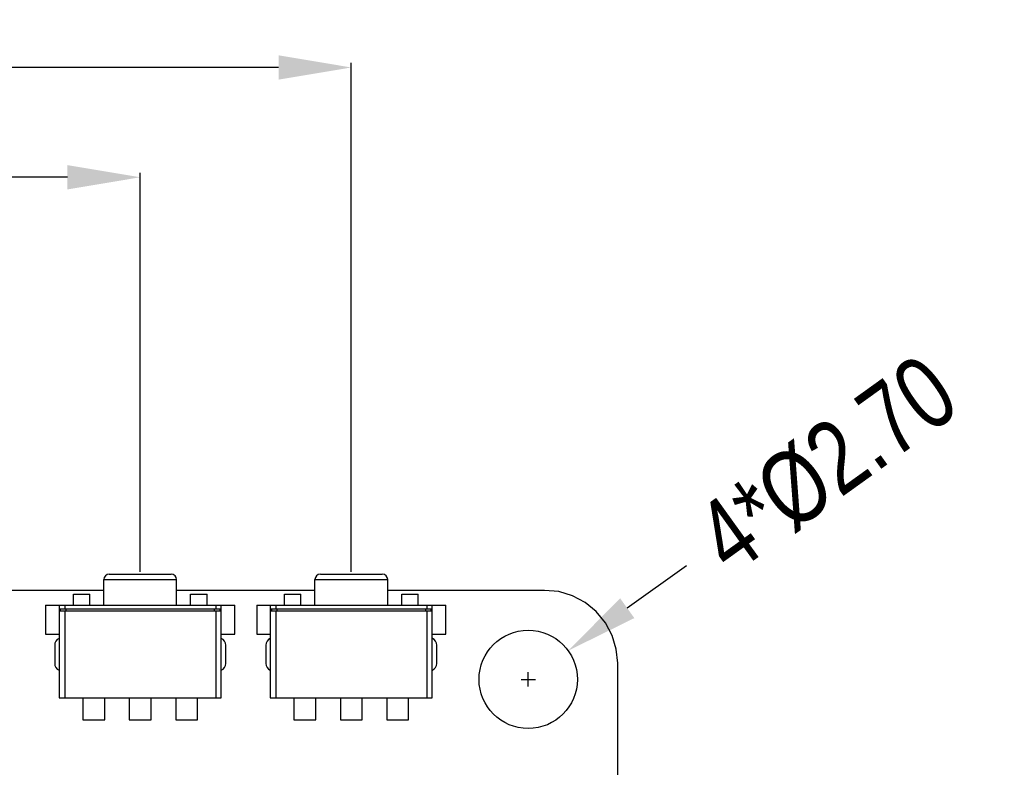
# Model space of a CAD drawing. Header units: inches. Extents: x -29 to 164, y -51 to 83.
# Tile 52 of 164: x 41 to 69, y 37 to 58. Entities that reach past the tile are written whole.
import ezdxf

# ---------------------------------------------------------------- set-up
doc = ezdxf.new("R2010")
doc.units = ezdxf.units.IN
doc.header["$LTSCALE"] = 1.21
doc.header["$MEASUREMENT"] = 0
doc.header["$PDMODE"] = 3
doc.header["$PDSIZE"] = 0.3125
doc.layers.get('0').update_dxf_attribs({"linetype": 'CONTINUOUS'})
doc.layers.get('Defpoints').update_dxf_attribs({"linetype": 'CONTINUOUS'})
doc.layers.add('DIM', color=3, linetype='CONTINUOUS')
doc.styles.get("Standard").update_dxf_attribs({"font": 'txt', "width": 0.8})
doc.dimstyles.get("Standard").update_dxf_attribs({"dimtxt": 0.15625, "dimasz": 0.1875, "dimexe": 0.125, "dimexo": 0.0625, "dimgap": 0.09, "dimtad": 0, "dimtih": 1, "dimtoh": 1, "dimzin": 4, "dimdsep": 46, "dimtxsty": 'STANDARD', "dimblk": '_FILLED', "dimblk1": '_FILLED', "dimblk2": '_FILLED', "dimcen": 0.09, "dimazin": 1, "dimtp": 0.01, "dimtm": 0.01, "dimtfac": 1, "dimtofl": 0, "dimtmove": 0, "dimatfit": 3, "dimldrblk": '_FILLED', "dimfxl": 1, "dimtolj": 1, "dimtzin": 4, "dimarcsym": 0})

# ---------------------------------------------------------------- blocks, each defined once
blk = doc.blocks.new('_FILLED')
at = {"color": 0, "linetype": 'ByBlock'}
blk.add_solid([(0, 0), (-1, 0.167), (-1, -0.167)], dxfattribs=at)
blk = doc.blocks.new('*D15')
at = {"layer": 'Defpoints', "color": 0}
for p in [(10.329, 53.635), (44.769, 42.733), (10.329, 39.833)]:
    blk.add_point(p, dxfattribs=at)
at = {"layer": 'DIM', "color": 0, "lineweight": -2}
for p, q in [((10.329, 39.895), (10.329, 53.76)), ((12.329, 53.635), (24.259, 53.635)), ((42.769, 53.635), (30.839, 53.635)), ((44.769, 42.795), (44.769, 53.76))]:
    blk.add_line(p, q, dxfattribs=at)
at = {"layer": 'DIM', "color": 0, "lineweight": -2, "xscale": 2, "yscale": 2, "zscale": 2, "rotation": 180}
blk.add_blockref('_FILLED', (10.329, 53.635), dxfattribs=at)
at = {"layer": 'DIM', "color": 0, "lineweight": -2, "xscale": 2, "yscale": 2, "zscale": 2}
blk.add_blockref('_FILLED', (44.769, 53.635), dxfattribs=at)
at = {"layer": 'DIM', "color": 0, "insert": (27.549, 53.635), "char_height": 2, "attachment_point": 5}
blk.add_mtext('\\A1;34.44', dxfattribs=at)
blk = doc.blocks.new('*D16')
at = {"layer": 'Defpoints', "color": 0}
for p in [(10.329, 56.651), (50.569, 42.733), (10.329, 39.833)]:
    blk.add_point(p, dxfattribs=at)
at = {"layer": 'DIM', "color": 0, "lineweight": -2}
for p, q in [((10.329, 39.895), (10.329, 56.776)), ((12.329, 56.651), (27.293, 56.651)), ((48.569, 56.651), (33.606, 56.651)), ((50.569, 42.795), (50.569, 56.776))]:
    blk.add_line(p, q, dxfattribs=at)
at = {"layer": 'DIM', "color": 0, "lineweight": -2, "xscale": 2, "yscale": 2, "zscale": 2, "rotation": 180}
blk.add_blockref('_FILLED', (10.329, 56.651), dxfattribs=at)
at = {"layer": 'DIM', "color": 0, "lineweight": -2, "xscale": 2, "yscale": 2, "zscale": 2}
blk.add_blockref('_FILLED', (50.569, 56.651), dxfattribs=at)
at = {"layer": 'DIM', "color": 0, "insert": (30.449, 56.651), "char_height": 2, "attachment_point": 5}
blk.add_mtext('\\A1;40.24', dxfattribs=at)
blk = doc.blocks.new('*D18')
at = {"layer": 'Defpoints', "color": 0}
for p in [(56.526, 40.63), (54.333, 39.054)]:
    blk.add_point(p, dxfattribs=at)
at = {"layer": 'DIM', "color": 0, "lineweight": -2}
for p, q in [((59.774, 42.964), (58.15, 41.797)), ((55.429, 39.644), (55.429, 40.04)), ((55.231, 39.842), (55.627, 39.842))]:
    blk.add_line(p, q, dxfattribs=at)
at = {"layer": 'DIM', "color": 0, "lineweight": -2, "xscale": 2, "yscale": 2, "zscale": 2, "rotation": 215.7025407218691}
blk.add_blockref('_FILLED', (56.526, 40.63), dxfattribs=at)
at = {"layer": 'DIM', "color": 0, "insert": (63.637, 45.74), "char_height": 2, "attachment_point": 5, "rotation": 35.7025}
blk.add_mtext('\\A1;4*%%C2.70', dxfattribs=at)

msp = doc.modelspace()

# ---------------------------------------------------------------- linework, layer by layer
at = {"color": 7, "linetype": 'Continuous'}
for p, q in [((43.769, 41.883), (43.769, 42.583)), ((43.769, 42.583), (45.769, 42.583)), ((43.919, 42.733), (45.619, 42.733)), ((45.769, 41.883), (45.769, 42.583)), ((49.569, 41.883), (49.569, 42.583)), ((49.569, 42.583), (51.569, 42.583)), ((49.719, 42.733), (51.419, 42.733)), ((51.569, 41.883), (51.569, 42.583)), ((43.769, 42.283), (37.339, 42.283)), ((49.569, 42.283), (45.769, 42.283)), ((55.879, 42.283), (51.569, 42.283)), ((56.271, 42.254), (55.879, 42.283)), ((56.648, 42.14), (56.271, 42.254)), ((42.932, 41.883), (42.932, 42.183)), ((42.932, 42.183), (43.383, 42.183)), ((43.383, 41.883), (43.383, 42.183)), ((46.155, 41.883), (46.155, 42.183)), ((46.155, 42.183), (46.607, 42.183)), ((46.607, 41.883), (46.607, 42.183)), ((48.732, 41.883), (48.732, 42.183)), ((48.732, 42.183), (49.183, 42.183)), ((49.183, 41.883), (49.183, 42.183)), ((51.955, 41.883), (51.955, 42.183)), ((51.955, 42.183), (52.407, 42.183)), ((52.407, 41.883), (52.407, 42.183)), ((56.995, 41.954), (56.648, 42.14)), ((57.3, 41.704), (56.995, 41.954)), ((42.169, 41.883), (42.169, 41.083)), ((42.169, 41.883), (47.369, 41.883)), ((42.544, 41.883), (42.544, 39.333)), ((42.544, 41.783), (46.994, 41.783)), ((42.544, 41.729), (46.994, 41.729)), ((42.574, 41.783), (42.574, 41.729)), ((42.694, 41.883), (42.694, 41.783)), ((42.694, 41.729), (42.694, 39.333)), ((42.724, 41.783), (42.724, 41.729)), ((46.814, 41.729), (46.814, 41.783)), ((46.844, 41.883), (46.844, 41.783)), ((46.844, 41.729), (46.844, 39.333)), ((46.964, 41.729), (46.964, 41.783)), ((46.994, 39.333), (46.994, 41.883)), ((47.369, 41.083), (47.369, 41.883)), ((47.969, 41.883), (47.969, 41.083)), ((47.969, 41.883), (53.169, 41.883)), ((48.344, 41.883), (48.344, 39.333)), ((48.344, 41.783), (52.794, 41.783)), ((48.344, 41.729), (52.794, 41.729)), ((48.374, 41.783), (48.374, 41.729)), ((48.494, 41.883), (48.494, 41.783)), ((48.494, 41.729), (48.494, 39.333)), ((48.524, 41.783), (48.524, 41.729)), ((52.614, 41.729), (52.614, 41.783)), ((52.644, 41.883), (52.644, 41.783)), ((52.644, 41.729), (52.644, 39.333)), ((52.764, 41.729), (52.764, 41.783)), ((52.794, 39.333), (52.794, 41.883)), ((53.169, 41.083), (53.169, 41.883)), ((57.55, 41.4), (57.3, 41.704)), ((57.736, 41.052), (57.55, 41.4)), ((42.169, 41.083), (42.544, 41.083)), ((46.994, 41.083), (47.369, 41.083)), ((47.969, 41.083), (48.344, 41.083)), ((52.794, 41.083), (53.169, 41.083)), ((57.85, 40.675), (57.736, 41.052)), ((42.419, 40.78), (42.419, 40.28)), ((47.119, 40.281), (47.119, 40.781)), ((48.219, 40.781), (48.219, 40.281)), ((52.919, 40.282), (52.919, 40.782)), ((57.889, 40.283), (57.85, 40.675)), ((57.889, -5.717), (57.889, 40.283)), ((42.544, 39.333), (46.994, 39.333)), ((43.194, 39.333), (43.194, 38.733)), ((43.794, 38.733), (43.794, 39.333)), ((44.469, 39.333), (44.469, 38.733)), ((45.069, 38.733), (45.069, 39.333)), ((45.744, 39.333), (45.744, 38.733)), ((46.344, 38.733), (46.344, 39.333)), ((48.344, 39.333), (52.794, 39.333)), ((48.994, 39.333), (48.994, 38.733)), ((49.594, 38.733), (49.594, 39.333)), ((50.269, 39.333), (50.269, 38.733)), ((50.869, 38.733), (50.869, 39.333)), ((51.544, 39.333), (51.544, 38.733)), ((52.144, 38.733), (52.144, 39.333)), ((43.194, 38.733), (43.794, 38.733)), ((44.469, 38.733), (45.069, 38.733)), ((45.744, 38.733), (46.344, 38.733)), ((48.994, 38.733), (49.594, 38.733)), ((50.269, 38.733), (50.869, 38.733)), ((51.544, 38.733), (52.144, 38.733))]:
    msp.add_line(p, q, dxfattribs=at)
msp.add_circle((55.429, 39.842), 1.35, dxfattribs=at)
for centre, radius, start, end in [((43.919, 42.583), 0.15, 90, 180), ((45.619, 42.583), 0.15, 0, 90), ((49.719, 42.583), 0.15, 90, 180), ((51.419, 42.583), 0.15, 0, 90), ((42.619, 40.78), 0.2, 112.5659, 180.012), ((46.919, 40.781), 0.2, 0.012, 67.3956), ((48.419, 40.781), 0.2, 112.5629, 180.012), ((52.719, 40.782), 0.2, 0.012, 67.3926), ((42.619, 40.28), 0.2, 180.012, 247.4006), ((46.919, 40.281), 0.2, 292.5708, 0.012), ((48.419, 40.281), 0.2, 180.012, 247.4035), ((52.719, 40.282), 0.2, 292.5737, 0.012)]:
    msp.add_arc(centre, radius, start, end, dxfattribs=at)

# ---------------------------------------------------------------- dimensions: what is measured, and where the dimension line sits
at = {"layer": 'DIM'}
for base, p1, picture, middle in [((10.329, 56.651), (50.569, 42.733), '*D16', (30.449, 56.651)), ((10.329, 53.635), (44.769, 42.733), '*D15', (27.549, 53.635))]:
    dim = msp.add_linear_dim(base=base, p1=p1, p2=(10.329, 39.833), dimstyle='STANDARD', override={"dimtxt": 2, "dimasz": 2, "dimtih": 0, "dimtoh": 0, "dimzin": 0, "dimcen": 0.198, "dimadec": 0, "dimazin": 0, "dimtp": 0, "dimtm": 0, "dimtdec": 4, "dimtzin": 0}, dxfattribs=at)
    dim.commit()
    dim.dimension.update_dxf_attribs({"geometry": picture, "text_midpoint": middle})
dim = msp.add_diameter_dim_2p(p1=(54.333, 39.054), p2=(56.526, 40.63), dimstyle='STANDARD', override={"dimtxt": 2, "dimasz": 2, "dimtih": 0, "dimtoh": 0, "dimzin": 0, "dimpost": '4*%%C<>', "dimcen": 0.198, "dimadec": 0, "dimazin": 0, "dimtp": 0, "dimtm": 0, "dimtdec": 4, "dimtzin": 0}, dxfattribs=at)
dim.commit()
dim.dimension.update_dxf_attribs({"geometry": '*D18', "text_midpoint": (62.245, 44.74), "dimtype": 163})

doc.saveas('drawing.dxf')
